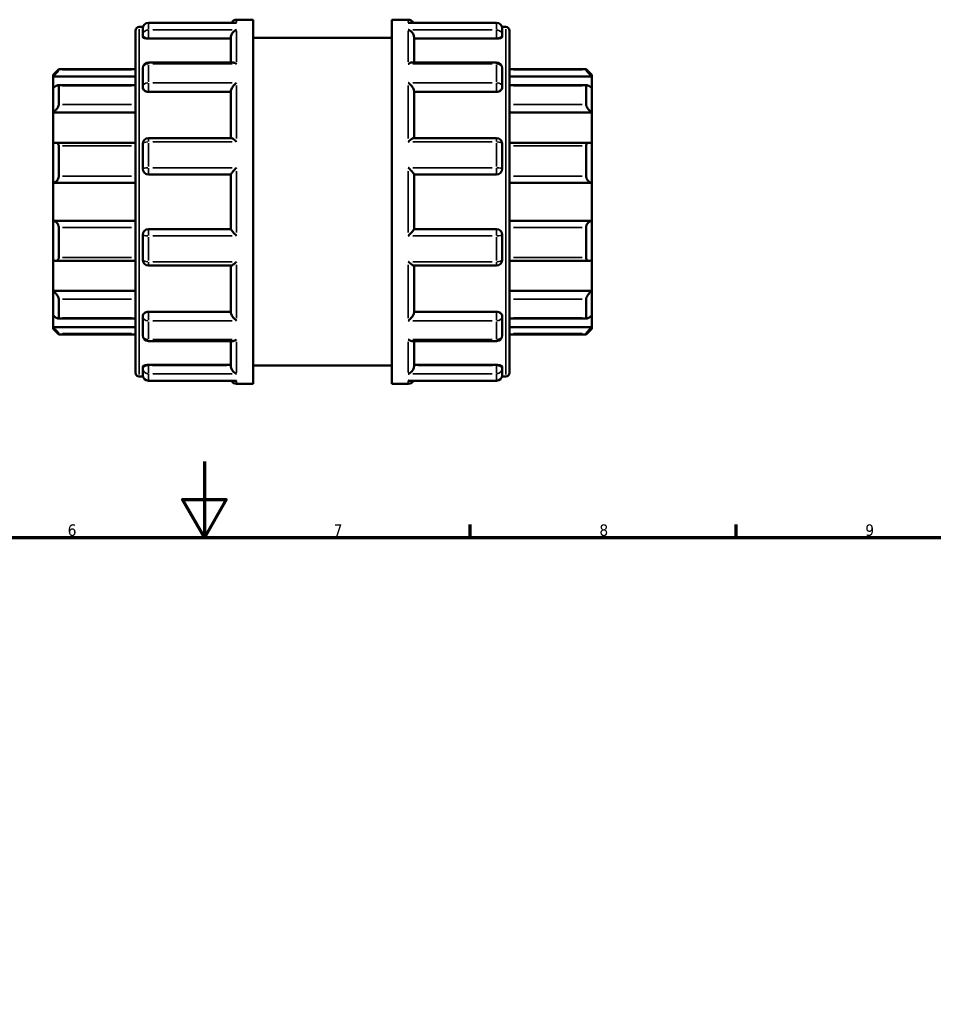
# Model space of a CAD drawing. Header units: millimetres. Extents: x 0 to 901, y -367 to 718.
# Tile 8 of 11: x 372 to 613, y 451 to 710. Entities that reach past the tile are written whole.
import ezdxf

# ---------------------------------------------------------------- set-up
doc = ezdxf.new("R2010")
doc.units = ezdxf.units.MM
for name, color, linetype, lineweight in [('Border (ANSI)', 7, 'Continuous', 70), ('Visible (ANSI)', 7, 'Continuous', 50), ('Visible Narrow (ANSI)', 7, 'Continuous', 35)]:
    doc.layers.add(name, color=color, linetype=linetype, lineweight=lineweight)
doc.styles.add('Note Text (ANSI)', font='tahoma.ttf')

# ---------------------------------------------------------------- blocks, each defined once
blk = doc.blocks.new('Borders Default Border')
at = {"layer": 'Border (ANSI)'}
for p, q in [((490.58, 574), (490.58, 577.45)), ((560.67, 574), (560.67, 577.45))]:
    blk.add_line(p, q, dxfattribs=at)
at = {"layer": 'Border (ANSI)', "flags": 128}
for points in [[(420.5, 594), (420.5, 574), (414.73, 584), (426.27, 584), (420.5, 574)], [(20, 20), (20, 574), (821, 574), (821, 20), (20, 20)]]:
    blk.add_lwpolyline(points, dxfattribs=at)
at = {"layer": 'Border (ANSI)', "char_height": 3.05, "attachment_point": 7, "style": 'Note Text (ANSI)'}
for s, insert in [('6', (384.49, 574.34)), ('7', (454.6, 574.4)), ('8', (524.63, 574.33)), ('9', (594.7, 574.34))]:
    blk.add_mtext(s, dxfattribs=dict(at, insert=insert))

msp = doc.modelspace()

# ---------------------------------------------------------------- linework, layer by layer
at = {"layer": 'Visible (ANSI)'}
for p, q in [((428.717, 709.661), (405.743, 709.661)), ((428.993, 710.482), (433.323, 710.482)), ((433.323, 614.482), (433.323, 710.482)), ((469.923, 614.482), (469.923, 710.482)), ((469.923, 710.482), (474.253, 710.482)), ((497.503, 709.661), (474.53, 709.661)), ((402.323, 617.402), (402.323, 707.562)), ((403.323, 708.562), (404.298, 708.562)), ((404.243, 706.391), (404.243, 708.161)), ((404.243, 706.391), (404.243, 706.021)), ((498.949, 708.562), (499.923, 708.562)), ((499.003, 708.161), (499.003, 706.391)), ((499.003, 706.021), (499.003, 706.391)), ((500.923, 707.562), (500.923, 617.402)), ((405.743, 705.499), (427.493, 705.499)), ((427.493, 699.191), (427.493, 705.875)), ((433.323, 705.682), (469.923, 705.682)), ((475.753, 699.191), (475.753, 705.875)), ((497.503, 705.499), (475.753, 705.499)), ((428.025, 699.191), (405.743, 699.191)), ((497.503, 699.191), (475.221, 699.191)), ((380.623, 695.982), (382.123, 697.482)), ((380.623, 695.531), (380.623, 695.982)), ((382.123, 697.482), (382.123, 697.232)), ((382.123, 697.482), (402.323, 697.482)), ((404.243, 692.856), (404.243, 697.691)), ((499.003, 697.691), (499.003, 692.856)), ((500.923, 697.482), (521.123, 697.482)), ((521.123, 697.232), (521.123, 697.482)), ((522.623, 695.982), (521.123, 697.482)), ((522.623, 695.982), (522.623, 695.531)), ((380.623, 695.531), (402.323, 695.531)), ((380.623, 692.441), (380.623, 695.531)), ((402.323, 693.24), (381.941, 693.24)), ((382.123, 693.05), (382.123, 688.142)), ((522.623, 695.531), (500.923, 695.531)), ((521.306, 693.24), (500.923, 693.24)), ((521.123, 688.142), (521.123, 693.05)), ((522.623, 695.531), (522.623, 692.441)), ((380.623, 685.998), (380.623, 692.441)), ((404.243, 692.856), (404.243, 692.642)), ((405.743, 691.475), (427.493, 691.475)), ((427.493, 679.287), (427.493, 691.705)), ((475.753, 679.287), (475.753, 691.705)), ((497.503, 691.475), (475.753, 691.475)), ((499.003, 692.642), (499.003, 692.856)), ((522.623, 692.441), (522.623, 685.998)), ((380.623, 685.998), (402.323, 685.998)), ((380.623, 677.907), (380.623, 685.998)), ((522.623, 685.998), (500.923, 685.998)), ((522.623, 685.998), (522.623, 677.907)), ((380.623, 667.482), (380.623, 677.907)), ((402.323, 678.061), (381.281, 678.061)), ((404.243, 671.182), (404.243, 677.787)), ((427.584, 679.287), (405.743, 679.287)), ((497.503, 679.287), (475.662, 679.287)), ((499.003, 677.787), (499.003, 671.182)), ((521.966, 678.061), (500.923, 678.061)), ((522.623, 677.907), (522.623, 667.482)), ((382.123, 677.191), (382.123, 669.25)), ((521.123, 669.25), (521.123, 677.191)), ((405.743, 669.682), (427.493, 669.682)), ((427.493, 655.26), (427.493, 669.704)), ((475.753, 655.26), (475.753, 669.704)), ((475.753, 669.682), (497.503, 669.682)), ((380.623, 667.482), (402.323, 667.482)), ((380.623, 657.482), (380.623, 667.482)), ((522.623, 667.482), (500.923, 667.482)), ((522.623, 667.482), (522.623, 657.482)), ((380.623, 647.057), (380.623, 657.482)), ((380.623, 657.482), (402.323, 657.482)), ((522.623, 657.482), (500.923, 657.482)), ((522.623, 657.482), (522.623, 647.057)), ((382.123, 655.714), (382.123, 647.773)), ((427.493, 655.282), (405.743, 655.282)), ((497.503, 655.282), (475.753, 655.282)), ((521.123, 647.773), (521.123, 655.714)), ((404.243, 647.177), (404.243, 653.782)), ((499.003, 653.782), (499.003, 647.177)), ((380.623, 638.967), (380.623, 647.057)), ((381.281, 646.904), (402.323, 646.904)), ((500.923, 646.904), (521.966, 646.904)), ((522.623, 647.057), (522.623, 638.967)), ((405.743, 645.677), (427.584, 645.677)), ((427.493, 633.26), (427.493, 645.677)), ((475.662, 645.677), (497.503, 645.677)), ((475.753, 633.26), (475.753, 645.677)), ((380.623, 632.524), (380.623, 638.967)), ((380.623, 638.967), (402.323, 638.967)), ((522.623, 638.967), (500.923, 638.967)), ((522.623, 638.967), (522.623, 632.524)), ((382.123, 636.823), (382.123, 631.915)), ((521.123, 631.915), (521.123, 636.823)), ((405.743, 633.49), (427.493, 633.49)), ((497.503, 633.49), (475.753, 633.49)), ((380.623, 629.434), (380.623, 632.524)), ((381.941, 631.725), (402.323, 631.725)), ((404.243, 632.322), (404.243, 632.108)), ((404.243, 627.273), (404.243, 632.108)), ((499.003, 632.108), (499.003, 632.322)), ((499.003, 632.108), (499.003, 627.273)), ((500.923, 631.725), (521.306, 631.725)), ((522.623, 632.524), (522.623, 629.434)), ((380.623, 628.982), (380.623, 629.434)), ((380.623, 629.434), (402.323, 629.434)), ((380.623, 628.982), (382.123, 627.482)), ((522.623, 629.434), (500.923, 629.434)), ((522.623, 628.982), (521.123, 627.482)), ((522.623, 629.434), (522.623, 628.982)), ((382.123, 627.732), (382.123, 627.482)), ((382.123, 627.482), (402.323, 627.482)), ((405.743, 625.773), (428.025, 625.773)), ((427.493, 619.09), (427.493, 625.773)), ((475.221, 625.773), (497.503, 625.773)), ((475.753, 619.09), (475.753, 625.773)), ((500.923, 627.482), (521.123, 627.482)), ((521.123, 627.482), (521.123, 627.732)), ((404.243, 618.944), (404.243, 618.573)), ((404.243, 616.803), (404.243, 618.573)), ((405.743, 619.466), (427.493, 619.466)), ((433.323, 619.282), (469.923, 619.282)), ((497.503, 619.466), (475.753, 619.466)), ((499.003, 618.573), (499.003, 618.944)), ((499.003, 618.573), (499.003, 616.803)), ((403.323, 616.402), (404.298, 616.402)), ((405.743, 615.303), (428.717, 615.303)), ((474.53, 615.303), (497.503, 615.303)), ((498.949, 616.402), (499.923, 616.402)), ((428.993, 614.482), (433.323, 614.482)), ((469.923, 614.482), (474.253, 614.482))]:
    msp.add_line(p, q, dxfattribs=at)
for centre, radius, start, end in [((405.743, 708.161), 1.5, 90, 180), ((428.993, 708.982), 1.5, 90, 153.09027), ((474.253, 708.982), 1.5, 26.90973, 90), ((497.503, 708.161), 1.5, 0, 90), ((403.323, 707.562), 1, 90, 180), ((499.923, 707.562), 1, 0, 90), ((405.743, 697.691), 1.5, 90, 180), ((497.503, 697.691), 1.5, 0, 90), ((405.743, 677.787), 1.5, 90, 180), ((497.503, 677.787), 1.5, 0, 90), ((405.743, 671.182), 1.5, 180, 270), ((497.503, 671.182), 1.5, 270, 0), ((405.743, 653.782), 1.5, 90, 180), ((497.503, 653.782), 1.5, 0, 90), ((405.743, 647.177), 1.5, 180, 270), ((497.503, 647.177), 1.5, 270, 0), ((405.743, 627.273), 1.5, 180, 270), ((497.503, 627.273), 1.5, 270, 0), ((403.323, 617.402), 1, 180, 270), ((405.743, 616.803), 1.5, 180, 270), ((428.993, 615.982), 1.5, 206.90973, 270), ((474.253, 615.982), 1.5, 270, 333.09027), ((497.503, 616.803), 1.5, 270, 0), ((499.923, 617.402), 1, 270, 0)]:
    msp.add_arc(centre, radius, start, end, dxfattribs=at)
for points, knots in [([(428.993, 709.635), (428.991, 709.635), (428.99, 709.635), (428.897, 709.653), (428.807, 709.661), (428.717, 709.661)], [-0.000780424, -0.000780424, -0.000780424, -0.000780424, 0, 0, 0.038651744, 0.038651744, 0.038651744, 0.038651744]), ([(474.53, 709.661), (474.44, 709.661), (474.349, 709.653), (474.257, 709.635), (474.255, 709.635), (474.253, 709.635)], [0.247881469, 0.247881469, 0.247881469, 0.247881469, 0.286161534, 0.286161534, 0.286934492, 0.286934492, 0.286934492, 0.286934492]), ([(405.743, 705.499), (405.555, 705.499), (405.355, 705.512), (404.986, 705.567), (404.818, 705.608), (404.551, 705.703), (404.435, 705.762), (404.281, 705.89), (404.243, 705.958), (404.243, 706.021)], [0, 0, 0, 0, 0.05643998, 0.05643998, 0.11287995, 0.11287995, 0.1703357, 0.1703357, 0.22779145, 0.22779145, 0.22779145, 0.22779145]), ([(427.493, 705.875), (427.493, 706.007), (427.513, 706.143), (427.592, 706.434), (427.655, 706.583), (427.833, 706.908), (427.958, 707.073), (428.225, 707.356), (428.369, 707.475), (428.67, 707.674), (428.829, 707.752), (428.99, 707.807), (428.991, 707.807), (428.993, 707.808)], [0, 0, 0, 0, 0.04218303, 0.04218303, 0.09059495, 0.09059495, 0.1550713, 0.1550713, 0.21901316, 0.21901316, 0.28616153, 0.28616153, 0.28693449, 0.28693449, 0.28693449, 0.28693449]), ([(474.253, 707.808), (474.255, 707.807), (474.257, 707.807), (474.415, 707.753), (474.571, 707.677), (474.868, 707.483), (475.009, 707.366), (475.277, 707.087), (475.404, 706.922), (475.585, 706.596), (475.65, 706.446), (475.731, 706.154), (475.752, 706.018), (475.753, 705.882), (475.753, 705.879), (475.753, 705.875)], [-0.00078042, -0.00078042, -0.00078042, -0.00078042, 0, 0, 0.06664922, 0.06664922, 0.13021479, 0.13021479, 0.19591401, 0.19591401, 0.24510135, 0.24510135, 0.28773956, 0.28773956, 0.28891138, 0.28891138, 0.28891138, 0.28891138]), ([(499.003, 706.021), (499.003, 705.958), (498.966, 705.89), (498.812, 705.762), (498.696, 705.703), (498.428, 705.608), (498.26, 705.567), (497.892, 705.512), (497.691, 705.499), (497.503, 705.499)], [0.22842254, 0.22842254, 0.22842254, 0.22842254, 0.28587829, 0.28587829, 0.34333404, 0.34333404, 0.39977401, 0.39977401, 0.45621399, 0.45621399, 0.45621399, 0.45621399]), ([(428.993, 698.827), (428.991, 698.828), (428.99, 698.83), (428.832, 698.934), (428.675, 699.018), (428.379, 699.138), (428.237, 699.176), (428.078, 699.19), (428.052, 699.191), (428.025, 699.191)], [-0.00078042, -0.00078042, -0.00078042, -0.00078042, 0, 0, 0.06664922, 0.06664922, 0.13021479, 0.13021479, 0.14333931, 0.14333931, 0.14333931, 0.14333931]), ([(475.221, 699.191), (475.199, 699.191), (475.177, 699.191), (475.021, 699.179), (474.877, 699.142), (474.577, 699.021), (474.417, 698.936), (474.257, 698.83), (474.255, 698.828), (474.253, 698.827)], [0.14419516, 0.14419516, 0.14419516, 0.14419516, 0.1550713, 0.1550713, 0.21901316, 0.21901316, 0.28616153, 0.28616153, 0.28693449, 0.28693449, 0.28693449, 0.28693449]), ([(382.123, 697.232), (382.123, 697.22), (382.112, 697.196), (382.069, 697.126), (382.037, 697.081), (381.915, 696.921), (381.799, 696.782), (381.528, 696.474), (381.349, 696.278), (380.983, 695.892), (380.797, 695.703), (380.623, 695.531)], [0.2828472, 0.2828472, 0.2828472, 0.2828472, 0.3147465, 0.3147465, 0.3466458, 0.3466458, 0.4104444, 0.4104444, 0.48806941, 0.48806941, 0.56096656, 0.56096656, 0.56096656, 0.56096656]), ([(522.623, 695.531), (522.45, 695.703), (522.264, 695.892), (521.897, 696.278), (521.718, 696.474), (521.448, 696.782), (521.331, 696.921), (521.209, 697.081), (521.177, 697.126), (521.134, 697.196), (521.123, 697.22), (521.123, 697.232)], [0.53934212, 0.53934212, 0.53934212, 0.53934212, 0.61223927, 0.61223927, 0.68986428, 0.68986428, 0.75366288, 0.75366288, 0.78556218, 0.78556218, 0.81746148, 0.81746148, 0.81746148, 0.81746148]), ([(380.623, 692.441), (380.797, 692.594), (380.983, 692.745), (381.349, 693.004), (381.528, 693.111), (381.799, 693.224), (381.915, 693.252), (382.037, 693.225), (382.069, 693.206), (382.112, 693.144), (382.123, 693.101), (382.123, 693.05)], [0.53934212, 0.53934212, 0.53934212, 0.53934212, 0.61223927, 0.61223927, 0.68986428, 0.68986428, 0.75366288, 0.75366288, 0.78556218, 0.78556218, 0.81746148, 0.81746148, 0.81746148, 0.81746148]), ([(427.493, 691.705), (427.493, 691.795), (427.513, 691.898), (427.592, 692.139), (427.655, 692.275), (427.833, 692.593), (427.958, 692.773), (428.225, 693.111), (428.369, 693.271), (428.67, 693.569), (428.829, 693.709), (428.99, 693.833), (428.991, 693.835), (428.993, 693.836)], [0, 0, 0, 0, 0.04218303, 0.04218303, 0.09059495, 0.09059495, 0.1550713, 0.1550713, 0.21901316, 0.21901316, 0.28616153, 0.28616153, 0.28693449, 0.28693449, 0.28693449, 0.28693449]), ([(474.253, 693.836), (474.255, 693.835), (474.257, 693.833), (474.415, 693.711), (474.571, 693.574), (474.868, 693.281), (475.009, 693.125), (475.277, 692.789), (475.404, 692.607), (475.585, 692.287), (475.65, 692.15), (475.731, 691.907), (475.752, 691.803), (475.753, 691.71), (475.753, 691.707), (475.753, 691.705)], [-0.00078042, -0.00078042, -0.00078042, -0.00078042, 0, 0, 0.06664922, 0.06664922, 0.13021479, 0.13021479, 0.19591401, 0.19591401, 0.24510135, 0.24510135, 0.28773956, 0.28773956, 0.28891138, 0.28891138, 0.28891138, 0.28891138]), ([(521.123, 693.05), (521.123, 693.101), (521.134, 693.144), (521.177, 693.206), (521.209, 693.225), (521.331, 693.252), (521.448, 693.224), (521.718, 693.111), (521.897, 693.004), (522.264, 692.745), (522.45, 692.594), (522.623, 692.441)], [0.2828472, 0.2828472, 0.2828472, 0.2828472, 0.3147465, 0.3147465, 0.3466458, 0.3466458, 0.4104444, 0.4104444, 0.48806941, 0.48806941, 0.56096656, 0.56096656, 0.56096656, 0.56096656]), ([(405.743, 691.475), (405.555, 691.475), (405.355, 691.504), (404.986, 691.624), (404.818, 691.714), (404.551, 691.922), (404.435, 692.054), (404.281, 692.342), (404.243, 692.498), (404.243, 692.642)], [0, 0, 0, 0, 0.05643998, 0.05643998, 0.11287995, 0.11287995, 0.1703357, 0.1703357, 0.22779145, 0.22779145, 0.22779145, 0.22779145]), ([(499.003, 692.642), (499.003, 692.498), (498.966, 692.342), (498.812, 692.054), (498.696, 691.922), (498.428, 691.714), (498.26, 691.624), (497.892, 691.504), (497.691, 691.475), (497.503, 691.475)], [0.22842318, 0.22842318, 0.22842318, 0.22842318, 0.28587892, 0.28587892, 0.34333467, 0.34333467, 0.39977465, 0.39977465, 0.45621462, 0.45621462, 0.45621462, 0.45621462]), ([(382.123, 688.142), (382.123, 688.07), (382.112, 687.988), (382.069, 687.814), (382.037, 687.721), (381.915, 687.437), (381.799, 687.239), (381.528, 686.853), (381.349, 686.642), (380.983, 686.278), (380.797, 686.122), (380.623, 685.998)], [0.2828472, 0.2828472, 0.2828472, 0.2828472, 0.3147465, 0.3147465, 0.3466458, 0.3466458, 0.4104444, 0.4104444, 0.48806941, 0.48806941, 0.56096656, 0.56096656, 0.56096656, 0.56096656]), ([(522.623, 685.998), (522.45, 686.122), (522.264, 686.278), (521.897, 686.642), (521.718, 686.853), (521.448, 687.239), (521.331, 687.437), (521.209, 687.721), (521.177, 687.814), (521.134, 687.988), (521.123, 688.07), (521.123, 688.142)], [0.53934212, 0.53934212, 0.53934212, 0.53934212, 0.61223927, 0.61223927, 0.68986428, 0.68986428, 0.75366288, 0.75366288, 0.78556218, 0.78556218, 0.81746148, 0.81746148, 0.81746148, 0.81746148]), ([(380.623, 677.907), (380.797, 677.984), (380.983, 678.038), (381.349, 678.073), (381.528, 678.049), (381.799, 677.924), (381.915, 677.829), (382.037, 677.627), (382.069, 677.55), (382.112, 677.38), (382.123, 677.288), (382.123, 677.191)], [0.53934212, 0.53934212, 0.53934212, 0.53934212, 0.61223927, 0.61223927, 0.68986428, 0.68986428, 0.75366288, 0.75366288, 0.78556218, 0.78556218, 0.81746148, 0.81746148, 0.81746148, 0.81746148]), ([(428.993, 678.281), (428.991, 678.283), (428.99, 678.285), (428.832, 678.436), (428.675, 678.577), (428.379, 678.828), (428.237, 678.939), (427.969, 679.127), (427.843, 679.203), (427.678, 679.273), (427.625, 679.287), (427.584, 679.287)], [-0.00078042, -0.00078042, -0.00078042, -0.00078042, 0, 0, 0.06664922, 0.06664922, 0.13021479, 0.13021479, 0.19591401, 0.19591401, 0.23435068, 0.23435068, 0.23435068, 0.23435068]), ([(475.662, 679.287), (475.623, 679.287), (475.573, 679.274), (475.413, 679.208), (475.288, 679.134), (475.021, 678.948), (474.877, 678.836), (474.577, 678.582), (474.417, 678.438), (474.257, 678.285), (474.255, 678.283), (474.253, 678.281)], [0.05404897, 0.05404897, 0.05404897, 0.05404897, 0.09059495, 0.09059495, 0.1550713, 0.1550713, 0.21901316, 0.21901316, 0.28616153, 0.28616153, 0.28693449, 0.28693449, 0.28693449, 0.28693449]), ([(521.123, 677.191), (521.123, 677.288), (521.134, 677.38), (521.177, 677.55), (521.209, 677.627), (521.331, 677.829), (521.448, 677.924), (521.718, 678.049), (521.897, 678.073), (522.264, 678.038), (522.45, 677.984), (522.623, 677.907)], [0.2828472, 0.2828472, 0.2828472, 0.2828472, 0.3147465, 0.3147465, 0.3466458, 0.3466458, 0.4104444, 0.4104444, 0.48806941, 0.48806941, 0.56096656, 0.56096656, 0.56096656, 0.56096656]), ([(427.493, 669.704), (427.493, 669.729), (427.513, 669.772), (427.592, 669.898), (427.655, 669.984), (427.833, 670.21), (427.958, 670.357), (428.225, 670.659), (428.369, 670.816), (428.67, 671.135), (428.829, 671.299), (428.99, 671.459), (428.991, 671.461), (428.993, 671.463)], [0, 0, 0, 0, 0.04218303, 0.04218303, 0.09059495, 0.09059495, 0.1550713, 0.1550713, 0.21901316, 0.21901316, 0.28616153, 0.28616153, 0.28693449, 0.28693449, 0.28693449, 0.28693449]), ([(474.253, 671.463), (474.255, 671.461), (474.257, 671.459), (474.415, 671.302), (474.571, 671.141), (474.868, 670.827), (475.009, 670.672), (475.277, 670.37), (475.404, 670.221), (475.585, 669.992), (475.65, 669.904), (475.731, 669.776), (475.752, 669.732), (475.753, 669.706), (475.753, 669.705), (475.753, 669.704)], [-0.00078042, -0.00078042, -0.00078042, -0.00078042, 0, 0, 0.06664922, 0.06664922, 0.13021479, 0.13021479, 0.19591401, 0.19591401, 0.24510135, 0.24510135, 0.28773956, 0.28773956, 0.28891138, 0.28891138, 0.28891138, 0.28891138]), ([(382.123, 669.25), (382.123, 669.146), (382.112, 669.038), (382.069, 668.826), (382.037, 668.721), (381.915, 668.42), (381.799, 668.239), (381.528, 667.924), (381.349, 667.778), (380.983, 667.575), (380.797, 667.512), (380.623, 667.482)], [0.2828472, 0.2828472, 0.2828472, 0.2828472, 0.3147465, 0.3147465, 0.3466458, 0.3466458, 0.4104444, 0.4104444, 0.48806941, 0.48806941, 0.56096656, 0.56096656, 0.56096656, 0.56096656]), ([(522.623, 667.482), (522.45, 667.512), (522.264, 667.575), (521.897, 667.778), (521.718, 667.924), (521.448, 668.239), (521.331, 668.42), (521.209, 668.721), (521.177, 668.826), (521.134, 669.038), (521.123, 669.146), (521.123, 669.25)], [0.53934212, 0.53934212, 0.53934212, 0.53934212, 0.61223927, 0.61223927, 0.68986428, 0.68986428, 0.75366288, 0.75366288, 0.78556218, 0.78556218, 0.81746148, 0.81746148, 0.81746148, 0.81746148]), ([(380.623, 657.482), (380.797, 657.453), (380.983, 657.39), (381.349, 657.186), (381.528, 657.041), (381.799, 656.725), (381.915, 656.545), (382.037, 656.244), (382.069, 656.139), (382.112, 655.926), (382.123, 655.819), (382.123, 655.714)], [0.53934212, 0.53934212, 0.53934212, 0.53934212, 0.61223927, 0.61223927, 0.68986428, 0.68986428, 0.75366288, 0.75366288, 0.78556218, 0.78556218, 0.81746148, 0.81746148, 0.81746148, 0.81746148]), ([(521.123, 655.714), (521.123, 655.819), (521.134, 655.926), (521.177, 656.139), (521.209, 656.244), (521.331, 656.545), (521.448, 656.725), (521.718, 657.041), (521.897, 657.186), (522.264, 657.39), (522.45, 657.453), (522.623, 657.482)], [0.2828472, 0.2828472, 0.2828472, 0.2828472, 0.3147465, 0.3147465, 0.3466458, 0.3466458, 0.4104444, 0.4104444, 0.48806941, 0.48806941, 0.56096656, 0.56096656, 0.56096656, 0.56096656]), ([(428.993, 653.502), (428.991, 653.504), (428.99, 653.505), (428.832, 653.663), (428.675, 653.824), (428.379, 654.138), (428.237, 654.292), (427.969, 654.594), (427.843, 654.744), (427.661, 654.973), (427.596, 655.06), (427.515, 655.189), (427.494, 655.233), (427.493, 655.259), (427.493, 655.26), (427.493, 655.26)], [-0.00078042, -0.00078042, -0.00078042, -0.00078042, 0, 0, 0.06664922, 0.06664922, 0.13021479, 0.13021479, 0.19591401, 0.19591401, 0.24510135, 0.24510135, 0.28773956, 0.28773956, 0.28891138, 0.28891138, 0.28891138, 0.28891138]), ([(475.753, 655.26), (475.753, 655.236), (475.733, 655.193), (475.655, 655.067), (475.591, 654.981), (475.413, 654.755), (475.288, 654.608), (475.021, 654.305), (474.877, 654.149), (474.577, 653.83), (474.417, 653.665), (474.257, 653.505), (474.255, 653.504), (474.253, 653.502)], [0, 0, 0, 0, 0.04218303, 0.04218303, 0.09059495, 0.09059495, 0.1550713, 0.1550713, 0.21901316, 0.21901316, 0.28616153, 0.28616153, 0.28693449, 0.28693449, 0.28693449, 0.28693449]), ([(382.123, 647.773), (382.123, 647.677), (382.112, 647.585), (382.069, 647.415), (382.037, 647.338), (381.915, 647.135), (381.799, 647.041), (381.528, 646.916), (381.349, 646.892), (380.983, 646.927), (380.797, 646.981), (380.623, 647.057)], [0.2828472, 0.2828472, 0.2828472, 0.2828472, 0.3147465, 0.3147465, 0.3466458, 0.3466458, 0.4104444, 0.4104444, 0.48806941, 0.48806941, 0.56096656, 0.56096656, 0.56096656, 0.56096656]), ([(427.584, 645.677), (427.624, 645.677), (427.674, 645.691), (427.833, 645.756), (427.958, 645.831), (428.225, 646.016), (428.369, 646.129), (428.67, 646.382), (428.829, 646.526), (428.99, 646.68), (428.991, 646.682), (428.993, 646.684)], [0.05404897, 0.05404897, 0.05404897, 0.05404897, 0.09059495, 0.09059495, 0.1550713, 0.1550713, 0.21901316, 0.21901316, 0.28616153, 0.28616153, 0.28693449, 0.28693449, 0.28693449, 0.28693449]), ([(474.253, 646.684), (474.255, 646.682), (474.257, 646.68), (474.415, 646.529), (474.571, 646.387), (474.868, 646.137), (475.009, 646.025), (475.277, 645.838), (475.404, 645.761), (475.568, 645.692), (475.621, 645.677), (475.662, 645.677)], [-0.00078042, -0.00078042, -0.00078042, -0.00078042, 0, 0, 0.06664922, 0.06664922, 0.13021479, 0.13021479, 0.19591401, 0.19591401, 0.23435068, 0.23435068, 0.23435068, 0.23435068]), ([(522.623, 647.057), (522.45, 646.981), (522.264, 646.927), (521.897, 646.892), (521.718, 646.916), (521.448, 647.041), (521.331, 647.135), (521.209, 647.338), (521.177, 647.415), (521.134, 647.585), (521.123, 647.677), (521.123, 647.773)], [0.53934212, 0.53934212, 0.53934212, 0.53934212, 0.61223927, 0.61223927, 0.68986428, 0.68986428, 0.75366288, 0.75366288, 0.78556218, 0.78556218, 0.81746148, 0.81746148, 0.81746148, 0.81746148]), ([(380.623, 638.967), (380.797, 638.842), (380.983, 638.687), (381.349, 638.323), (381.528, 638.112), (381.799, 637.726), (381.915, 637.528), (382.037, 637.244), (382.069, 637.151), (382.112, 636.976), (382.123, 636.895), (382.123, 636.823)], [0.53934212, 0.53934212, 0.53934212, 0.53934212, 0.61223927, 0.61223927, 0.68986428, 0.68986428, 0.75366288, 0.75366288, 0.78556218, 0.78556218, 0.81746148, 0.81746148, 0.81746148, 0.81746148]), ([(521.123, 636.823), (521.123, 636.895), (521.134, 636.976), (521.177, 637.151), (521.209, 637.244), (521.331, 637.528), (521.448, 637.726), (521.718, 638.112), (521.897, 638.323), (522.264, 638.687), (522.45, 638.842), (522.623, 638.967)], [0.2828472, 0.2828472, 0.2828472, 0.2828472, 0.3147465, 0.3147465, 0.3466458, 0.3466458, 0.4104444, 0.4104444, 0.48806941, 0.48806941, 0.56096656, 0.56096656, 0.56096656, 0.56096656]), ([(404.243, 632.322), (404.243, 632.467), (404.281, 632.623), (404.435, 632.911), (404.551, 633.043), (404.818, 633.251), (404.986, 633.341), (405.355, 633.46), (405.555, 633.49), (405.743, 633.49)], [-0.22779145, -0.22779145, -0.22779145, -0.22779145, -0.1703357, -0.1703357, -0.11287995, -0.11287995, -0.05643998, -0.05643998, 0, 0, 0, 0]), ([(497.503, 633.49), (497.692, 633.49), (497.893, 633.46), (498.263, 633.34), (498.431, 633.249), (498.698, 633.041), (498.813, 632.908), (498.966, 632.621), (499.003, 632.467), (499.003, 632.322)], [0.45621399, 0.45621399, 0.45621399, 0.45621399, 0.512877, 0.512877, 0.56954001, 0.56954001, 0.62677282, 0.62677282, 0.68400564, 0.68400564, 0.68400564, 0.68400564]), ([(382.123, 631.915), (382.123, 631.863), (382.112, 631.821), (382.069, 631.759), (382.037, 631.739), (381.915, 631.713), (381.799, 631.74), (381.528, 631.854), (381.349, 631.96), (380.983, 632.22), (380.797, 632.37), (380.623, 632.524)], [0.2828472, 0.2828472, 0.2828472, 0.2828472, 0.3147465, 0.3147465, 0.3466458, 0.3466458, 0.4104444, 0.4104444, 0.48806941, 0.48806941, 0.56096656, 0.56096656, 0.56096656, 0.56096656]), ([(428.993, 631.129), (428.991, 631.13), (428.99, 631.131), (428.832, 631.253), (428.675, 631.39), (428.379, 631.684), (428.237, 631.84), (427.969, 632.176), (427.843, 632.357), (427.661, 632.677), (427.596, 632.815), (427.515, 633.057), (427.494, 633.161), (427.493, 633.255), (427.493, 633.257), (427.493, 633.26)], [-0.00078042, -0.00078042, -0.00078042, -0.00078042, 0, 0, 0.06664922, 0.06664922, 0.13021479, 0.13021479, 0.19591401, 0.19591401, 0.24510135, 0.24510135, 0.28773956, 0.28773956, 0.28891138, 0.28891138, 0.28891138, 0.28891138]), ([(475.753, 633.26), (475.753, 633.17), (475.733, 633.067), (475.655, 632.826), (475.591, 632.69), (475.413, 632.372), (475.288, 632.191), (475.021, 631.854), (474.877, 631.694), (474.577, 631.395), (474.417, 631.255), (474.257, 631.131), (474.255, 631.13), (474.253, 631.129)], [0, 0, 0, 0, 0.04218303, 0.04218303, 0.09059495, 0.09059495, 0.1550713, 0.1550713, 0.21901316, 0.21901316, 0.28616153, 0.28616153, 0.28693449, 0.28693449, 0.28693449, 0.28693449]), ([(522.623, 632.524), (522.45, 632.37), (522.264, 632.22), (521.897, 631.96), (521.718, 631.854), (521.448, 631.74), (521.331, 631.713), (521.209, 631.739), (521.177, 631.759), (521.134, 631.821), (521.123, 631.863), (521.123, 631.915)], [0.53934212, 0.53934212, 0.53934212, 0.53934212, 0.61223927, 0.61223927, 0.68986428, 0.68986428, 0.75366288, 0.75366288, 0.78556218, 0.78556218, 0.81746148, 0.81746148, 0.81746148, 0.81746148]), ([(380.623, 629.434), (380.797, 629.262), (380.983, 629.073), (381.349, 628.687), (381.528, 628.491), (381.799, 628.182), (381.915, 628.043), (382.037, 627.884), (382.069, 627.838), (382.112, 627.769), (382.123, 627.745), (382.123, 627.732)], [0.53934212, 0.53934212, 0.53934212, 0.53934212, 0.61223927, 0.61223927, 0.68986428, 0.68986428, 0.75366288, 0.75366288, 0.78556218, 0.78556218, 0.81746148, 0.81746148, 0.81746148, 0.81746148]), ([(521.123, 627.732), (521.123, 627.745), (521.134, 627.769), (521.177, 627.838), (521.209, 627.884), (521.331, 628.043), (521.448, 628.182), (521.718, 628.491), (521.897, 628.687), (522.264, 629.073), (522.45, 629.262), (522.623, 629.434)], [0.2828472, 0.2828472, 0.2828472, 0.2828472, 0.3147465, 0.3147465, 0.3466458, 0.3466458, 0.4104444, 0.4104444, 0.48806941, 0.48806941, 0.56096656, 0.56096656, 0.56096656, 0.56096656]), ([(428.025, 625.773), (428.047, 625.773), (428.07, 625.774), (428.225, 625.785), (428.369, 625.823), (428.67, 625.943), (428.829, 626.029), (428.99, 626.135), (428.991, 626.136), (428.993, 626.137)], [0.14419516, 0.14419516, 0.14419516, 0.14419516, 0.1550713, 0.1550713, 0.21901316, 0.21901316, 0.28616153, 0.28616153, 0.28693449, 0.28693449, 0.28693449, 0.28693449]), ([(474.253, 626.137), (474.255, 626.136), (474.257, 626.135), (474.415, 626.031), (474.571, 625.946), (474.868, 625.826), (475.009, 625.788), (475.168, 625.774), (475.195, 625.773), (475.221, 625.773)], [-0.00078042, -0.00078042, -0.00078042, -0.00078042, 0, 0, 0.06664922, 0.06664922, 0.13021479, 0.13021479, 0.14333931, 0.14333931, 0.14333931, 0.14333931]), ([(404.243, 618.944), (404.243, 619.006), (404.281, 619.075), (404.435, 619.202), (404.551, 619.262), (404.818, 619.356), (404.986, 619.397), (405.355, 619.452), (405.555, 619.466), (405.743, 619.466)], [-0.22779145, -0.22779145, -0.22779145, -0.22779145, -0.1703357, -0.1703357, -0.11287995, -0.11287995, -0.05643998, -0.05643998, 0, 0, 0, 0]), ([(428.993, 617.157), (428.991, 617.157), (428.99, 617.158), (428.832, 617.211), (428.675, 617.288), (428.379, 617.482), (428.237, 617.598), (427.969, 617.877), (427.843, 618.043), (427.661, 618.368), (427.596, 618.519), (427.515, 618.81), (427.494, 618.946), (427.493, 619.082), (427.493, 619.086), (427.493, 619.09)], [-0.00078042, -0.00078042, -0.00078042, -0.00078042, 0, 0, 0.06664922, 0.06664922, 0.13021479, 0.13021479, 0.19591401, 0.19591401, 0.24510135, 0.24510135, 0.28773956, 0.28773956, 0.28891138, 0.28891138, 0.28891138, 0.28891138]), ([(475.753, 619.09), (475.753, 618.958), (475.733, 618.822), (475.655, 618.531), (475.591, 618.381), (475.413, 618.057), (475.288, 617.891), (475.021, 617.609), (474.877, 617.489), (474.577, 617.291), (474.417, 617.212), (474.257, 617.158), (474.255, 617.157), (474.253, 617.157)], [0, 0, 0, 0, 0.04218303, 0.04218303, 0.09059495, 0.09059495, 0.1550713, 0.1550713, 0.21901316, 0.21901316, 0.28616153, 0.28616153, 0.28693449, 0.28693449, 0.28693449, 0.28693449]), ([(497.503, 619.466), (497.691, 619.466), (497.892, 619.452), (498.26, 619.397), (498.428, 619.356), (498.696, 619.262), (498.812, 619.202), (498.966, 619.075), (499.003, 619.006), (499.003, 618.944)], [0.45621399, 0.45621399, 0.45621399, 0.45621399, 0.51265396, 0.51265396, 0.56909394, 0.56909394, 0.62654968, 0.62654968, 0.68400543, 0.68400543, 0.68400543, 0.68400543]), ([(428.717, 615.303), (428.807, 615.303), (428.897, 615.312), (428.99, 615.329), (428.991, 615.33), (428.993, 615.33)], [0.247881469, 0.247881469, 0.247881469, 0.247881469, 0.286161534, 0.286161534, 0.286934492, 0.286934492, 0.286934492, 0.286934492]), ([(474.253, 615.33), (474.255, 615.33), (474.257, 615.329), (474.349, 615.312), (474.44, 615.303), (474.53, 615.303)], [-0.000780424, -0.000780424, -0.000780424, -0.000780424, 0, 0, 0.038651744, 0.038651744, 0.038651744, 0.038651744])]:
    msp.add_open_spline(points, degree=3, knots=knots, dxfattribs=at)
at = {"layer": 'Visible Narrow (ANSI)'}
for p, q in [((405.743, 709.637), (405.743, 709.661)), ((405.743, 709.567), (405.743, 707.923)), ((406.906, 709.635), (427.831, 709.635)), ((428.993, 710.48), (428.993, 709.717)), ((474.253, 709.717), (474.253, 710.48)), ((475.416, 709.635), (496.341, 709.635)), ((497.503, 709.661), (497.503, 709.637)), ((497.503, 707.923), (497.503, 709.567)), ((403.323, 707.995), (403.323, 616.97)), ((405.743, 705.758), (405.743, 707.759)), ((427.831, 707.808), (406.906, 707.808)), ((428.993, 707.502), (428.993, 699.411)), ((474.253, 699.411), (474.253, 707.502)), ((496.341, 707.808), (475.416, 707.808)), ((497.503, 707.759), (497.503, 705.758)), ((499.923, 616.97), (499.923, 707.995)), ((405.743, 705.506), (405.743, 705.634)), ((406.831, 705.641), (426.406, 705.641)), ((476.841, 705.641), (496.416, 705.641)), ((497.503, 705.634), (497.503, 705.506)), ((405.743, 698.861), (405.743, 699.19)), ((405.743, 698.595), (405.743, 694.103)), ((406.906, 698.827), (427.831, 698.827)), ((475.416, 698.827), (496.341, 698.827)), ((497.503, 699.19), (497.503, 698.861)), ((497.503, 694.103), (497.503, 698.595)), ((401.313, 697.232), (383.133, 697.232)), ((520.113, 697.232), (501.933, 697.232)), ((383.133, 693.05), (401.313, 693.05)), ((405.743, 691.628), (405.743, 693.732)), ((427.831, 693.836), (406.906, 693.836)), ((428.993, 693.146), (428.993, 679.131)), ((474.253, 679.131), (474.253, 693.146)), ((496.341, 693.836), (475.416, 693.836)), ((497.503, 693.732), (497.503, 691.628)), ((501.933, 693.05), (520.113, 693.05)), ((405.743, 691.479), (405.743, 691.553)), ((406.831, 691.557), (426.406, 691.557)), ((476.841, 691.557), (496.416, 691.557)), ((497.503, 691.553), (497.503, 691.479)), ((401.313, 688.142), (383.133, 688.142)), ((520.113, 688.142), (501.933, 688.142)), ((405.743, 678.368), (405.743, 679.284)), ((405.743, 677.947), (405.743, 671.81)), ((406.906, 678.281), (427.831, 678.281)), ((475.416, 678.281), (496.341, 678.281)), ((497.503, 679.284), (497.503, 678.368)), ((497.503, 671.81), (497.503, 677.947)), ((383.133, 677.191), (401.313, 677.191)), ((501.933, 677.191), (520.113, 677.191)), ((405.743, 669.688), (405.743, 671.332)), ((427.831, 671.463), (406.906, 671.463)), ((428.993, 670.574), (428.993, 654.391)), ((474.253, 654.391), (474.253, 670.574)), ((496.341, 671.463), (475.416, 671.463)), ((497.503, 671.332), (497.503, 669.688)), ((401.313, 669.25), (383.133, 669.25)), ((520.113, 669.25), (501.933, 669.25)), ((383.133, 655.714), (401.313, 655.714)), ((405.743, 653.632), (405.743, 655.277)), ((497.503, 655.277), (497.503, 653.632)), ((501.933, 655.714), (520.113, 655.714)), ((405.743, 653.155), (405.743, 647.018)), ((406.906, 653.502), (427.831, 653.502)), ((475.416, 653.502), (496.341, 653.502)), ((497.503, 647.018), (497.503, 653.155)), ((401.313, 647.773), (383.133, 647.773)), ((405.743, 645.68), (405.743, 646.597)), ((427.831, 646.684), (406.906, 646.684)), ((496.341, 646.684), (475.416, 646.684)), ((497.503, 646.597), (497.503, 645.68)), ((520.113, 647.773), (501.933, 647.773)), ((428.993, 645.833), (428.993, 631.818)), ((474.253, 631.818), (474.253, 645.833)), ((383.133, 636.823), (401.313, 636.823)), ((501.933, 636.823), (520.113, 636.823)), ((405.743, 633.412), (405.743, 633.486)), ((405.743, 631.232), (405.743, 633.337)), ((426.406, 633.408), (406.831, 633.408)), ((496.416, 633.408), (476.841, 633.408)), ((497.503, 633.486), (497.503, 633.412)), ((497.503, 633.337), (497.503, 631.232)), ((401.313, 631.915), (383.133, 631.915)), ((405.743, 630.862), (405.743, 626.369)), ((406.906, 631.129), (427.831, 631.129)), ((475.416, 631.129), (496.341, 631.129)), ((497.503, 626.369), (497.503, 630.862)), ((520.113, 631.915), (501.933, 631.915)), ((383.133, 627.732), (401.313, 627.732)), ((405.743, 625.774), (405.743, 626.103)), ((427.831, 626.137), (406.906, 626.137)), ((428.993, 625.554), (428.993, 617.462)), ((474.253, 617.462), (474.253, 625.554)), ((496.341, 626.137), (475.416, 626.137)), ((497.503, 626.103), (497.503, 625.774)), ((501.933, 627.732), (520.113, 627.732)), ((405.743, 619.33), (405.743, 619.459)), ((405.743, 617.206), (405.743, 619.206)), ((426.406, 619.323), (406.831, 619.323)), ((496.416, 619.323), (476.841, 619.323)), ((497.503, 619.459), (497.503, 619.33)), ((497.503, 619.206), (497.503, 617.206)), ((405.743, 617.042), (405.743, 615.397)), ((405.743, 615.304), (405.743, 615.327)), ((406.906, 617.157), (427.831, 617.157)), ((427.831, 615.33), (406.906, 615.33)), ((428.993, 615.248), (428.993, 614.484)), ((474.253, 614.484), (474.253, 615.248)), ((475.416, 617.157), (496.341, 617.157)), ((496.341, 615.33), (475.416, 615.33)), ((497.503, 615.397), (497.503, 617.042)), ((497.503, 615.327), (497.503, 615.304))]:
    msp.add_line(p, q, dxfattribs=at)
for centre, major_axis, ratio, start_param, end_param in [((405.743, 708.161), (-1.5, 0), 0.9823415, 4.7909288, 6.2046455), ((497.503, 708.161), (1.5, 0), 0.9823415, 0.0785398, 1.4922565), ((405.743, 706.391), (-1.5, 0), 0.9442811, 4.7909288, 6.2046455), ((405.743, 706.391), (-1.5, 0), 0.5, 0.0785398, 1.4922565), ((497.503, 706.391), (1.5, 0), 0.9442811, 0.0785398, 1.4922565), ((497.503, 706.391), (1.5, 0), 0.5, 4.7909288, 6.2046455), ((405.743, 697.691), (-1.5, 0), 0.7571843, 4.7909288, 6.2046455), ((497.503, 697.691), (1.5, 0), 0.7571843, 0.0785398, 1.4922565), ((405.743, 692.856), (-1.5, 0), 0.6532013, 4.7909288, 6.2046455), ((497.503, 692.856), (1.5, 0), 0.6532013, 0.0785398, 1.4922565), ((405.743, 692.856), (-1.5, 0), 0.8660254, 0.0785398, 1.4922565), ((497.503, 692.856), (1.5, 0), 0.8660254, 4.7909288, 6.2046455), ((405.743, 677.787), (-1.5, 0), 0.3291402, 4.7909288, 6.2046455), ((497.503, 677.787), (1.5, 0), 0.3291402, 0.0785398, 1.4922565), ((405.743, 671.182), (-1.5, 0), 0.1870968, 4.7909288, 6.2046455), ((497.503, 671.182), (1.5, 0), 0.1870968, 0.0785398, 1.4922565), ((405.743, 653.782), (-1.5, 0), 0.1870968, 0.0785398, 1.4922565), ((497.503, 653.782), (1.5, 0), 0.1870968, 4.7909288, 6.2046455), ((405.743, 647.177), (-1.5, 0), 0.3291402, 0.0785398, 1.4922565), ((497.503, 647.177), (1.5, 0), 0.3291402, 4.7909288, 6.2046455), ((405.743, 632.108), (-1.5, 0), 0.8660254, 4.7909288, 6.2046455), ((497.503, 632.108), (1.5, 0), 0.8660254, 0.0785398, 1.4922565), ((405.743, 632.108), (-1.5, 0), 0.6532013, 0.0785398, 1.4922565), ((497.503, 632.108), (1.5, 0), 0.6532013, 4.7909288, 6.2046455), ((405.743, 627.273), (-1.5, 0), 0.7571843, 0.0785398, 1.4922565), ((497.503, 627.273), (1.5, 0), 0.7571843, 4.7909288, 6.2046455), ((405.743, 618.573), (-1.5, 0), 0.5, 4.7909288, 6.2046455), ((405.743, 618.573), (-1.5, 0), 0.9442811, 0.0785398, 1.4922565), ((497.503, 618.573), (1.5, 0), 0.5, 0.0785398, 1.4922565), ((497.503, 618.573), (1.5, 0), 0.9442811, 4.7909288, 6.2046455), ((405.743, 616.803), (-1.5, 0), 0.9823415, 0.0785398, 1.4922565), ((497.503, 616.803), (1.5, 0), 0.9823415, 4.7909288, 6.2046455)]:
    msp.add_ellipse(centre, major_axis=major_axis, ratio=ratio, start_param=start_param, end_param=end_param, dxfattribs=at)

# ---------------------------------------------------------------- block references
msp.add_blockref('Borders Default Border', (0, 0))

doc.saveas('drawing.dxf')
